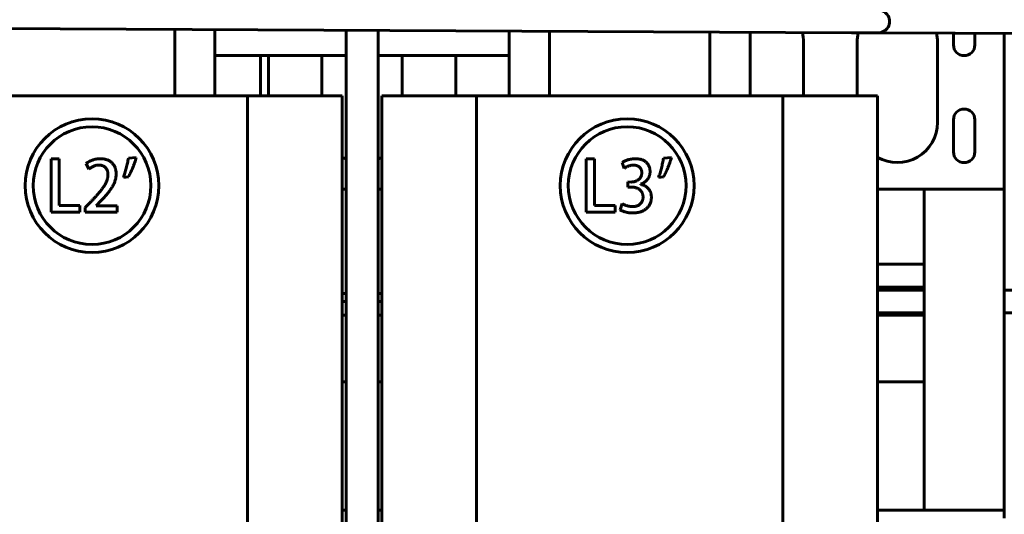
# Model space of a CAD drawing. Header units: millimetres. Extents: x 0 to 297, y 0 to 420.
# Tile 8 of 15: x 158 to 231, y 156 to 193. Entities that reach past the tile are written whole.
import ezdxf

# ---------------------------------------------------------------- set-up
doc = ezdxf.new("R2010")
doc.units = ezdxf.units.MM
doc.linetypes.add('K5LT_BASIC', pattern=[0])
doc.layers.add('Системный слой', color=7, linetype='Continuous')

# ---------------------------------------------------------------- blocks, each defined once
blk = doc.blocks.new('U1')
at = {"layer": 'Системный слой', "color": 150, "linetype": 'K5LT_BASIC', "lineweight": 60, "true_color": 0x0080ff}
for p, q in [((221.735, 192.194), (221.734, 192.194)), ((221.734, 192.194), (221.734, 192.194)), ((221.736, 192.194), (221.735, 192.194)), ((221.738, 192.194), (221.736, 192.194)), ((221.739, 192.194), (221.738, 192.194)), ((221.738, 192.194), (221.738, 192.194)), ((221.74, 192.194), (221.739, 192.194)), ((221.739, 192.194), (221.739, 192.194)), ((221.741, 192.194), (221.74, 192.194)), ((221.74, 192.194), (221.74, 192.194)), ((221.74, 192.194), (221.74, 192.194)), ((221.74, 192.194), (221.74, 192.194)), ((221.742, 192.194), (221.741, 192.194)), ((221.743, 192.194), (221.742, 192.194)), ((221.742, 192.194), (221.742, 192.194)), ((221.742, 192.194), (221.742, 192.194)), ((221.742, 192.194), (221.742, 192.194)), ((221.744, 192.194), (221.743, 192.194)), ((221.743, 192.194), (221.743, 192.194)), ((221.743, 192.194), (221.743, 192.194)), ((221.743, 192.194), (221.743, 192.194)), ((221.743, 192.194), (221.743, 192.194)), ((221.745, 192.194), (221.744, 192.194)), ((221.744, 192.194), (221.744, 192.194)), ((221.746, 192.194), (221.745, 192.194)), ((221.745, 192.194), (221.745, 192.194)), ((221.745, 192.194), (221.745, 192.194)), ((221.745, 192.194), (221.745, 192.194)), ((221.745, 192.194), (221.745, 192.194)), ((221.747, 192.194), (221.746, 192.194)), ((221.746, 192.194), (221.746, 192.194)), ((221.746, 192.194), (221.746, 192.194)), ((221.746, 192.194), (221.746, 192.194)), ((221.746, 192.194), (221.746, 192.194)), ((221.746, 192.194), (221.746, 192.194)), ((221.746, 192.194), (221.746, 192.194)), ((221.746, 192.194), (221.746, 192.194)), ((221.748, 192.194), (221.747, 192.194)), ((221.747, 192.194), (221.747, 192.194)), ((221.755, 192.194), (221.748, 192.194)), ((221.748, 192.194), (221.748, 192.194)), ((221.788, 192.194), (221.755, 192.194)), ((221.853, 192.194), (221.788, 192.194)), ((221.891, 192.194), (221.853, 192.194))]:
    blk.add_line(p, q, dxfattribs=at)
blk = doc.blocks.new('U16')
at = {"layer": 'Системный слой', "color": 150, "linetype": 'K5LT_BASIC', "lineweight": 60, "true_color": 0x0080ff}
for start, end in [(52.77456, 126.69869), (166.29838, 180), (0, 13.17446)]:
    blk.add_arc((223.179, 191.491), 3, start, end, dxfattribs=at)
blk = doc.blocks.new('U17')
at = {"layer": 'Системный слой', "color": 150, "linetype": 'K5LT_BASIC', "lineweight": 60, "true_color": 0x0080ff}
for start, end in [(240.42499, 246.4307), (293.58706, 299.59406)]:
    blk.add_arc((183.179, 185.491), 3, start, end, dxfattribs=at)
blk = doc.blocks.new('U19')
at = {"layer": 'Системный слой', "color": 150, "linetype": 'K5LT_BASIC', "lineweight": 60, "true_color": 0x0080ff}
for p, q in [((181.979, 180.491), (181.698, 180.491)), ((184.66, 180.491), (184.379, 180.491)), ((231.179, 180.491), (221.698, 180.491))]:
    blk.add_line(p, q, dxfattribs=at)
blk = doc.blocks.new('U20')
at = {"layer": 'Системный слой', "color": 150, "linetype": 'K5LT_BASIC', "lineweight": 60, "true_color": 0x0080ff}
for p, q in [((231.179, 193.851), (231.179, 194.616)), ((231.179, 181.091), (231.179, 192.151))]:
    blk.add_line(p, q, dxfattribs=at)
blk = doc.blocks.new('U28')
at = {"layer": 'Системный слой', "color": 150, "linetype": 'K5LT_BASIC', "lineweight": 60, "true_color": 0x0080ff}
for p, q in [((181.698, 156.491), (181.979, 156.491)), ((184.379, 156.491), (184.66, 156.491)), ((221.698, 156.491), (231.179, 156.491))]:
    blk.add_line(p, q, dxfattribs=at)
blk = doc.blocks.new('U44')
at = {"layer": 'Системный слой', "color": 150, "linetype": 'K5LT_BASIC', "lineweight": 60, "true_color": 0x0080ff}
for p, q in [((221.698, 172.952), (225.179, 172.952)), ((231.179, 172.952), (233.279, 172.952))]:
    blk.add_line(p, q, dxfattribs=at)
blk = doc.blocks.new('U45')
at = {"layer": 'Системный слой', "color": 150, "linetype": 'K5LT_BASIC', "lineweight": 60, "true_color": 0x0080ff}
for p, q in [((221.698, 171.252), (225.179, 171.252)), ((231.179, 171.252), (233.279, 171.252))]:
    blk.add_line(p, q, dxfattribs=at)
blk = doc.blocks.new('U57')
at = {"layer": 'Системный слой', "color": 150, "linetype": 'K5LT_BASIC', "lineweight": 60, "true_color": 0x0080ff}
for p, q in [((141.979, 172.692), (141.698, 172.692)), ((144.66, 172.692), (144.379, 172.692)), ((181.979, 172.692), (181.698, 172.692)), ((184.66, 172.692), (184.379, 172.692))]:
    blk.add_line(p, q, dxfattribs=at)
blk = doc.blocks.new('U58')
at = {"layer": 'Системный слой', "color": 150, "linetype": 'K5LT_BASIC', "lineweight": 60, "true_color": 0x0080ff}
for p, q in [((141.698, 172.092), (141.979, 172.092)), ((144.379, 172.092), (144.66, 172.092)), ((181.698, 172.092), (181.979, 172.092)), ((184.379, 172.092), (184.66, 172.092))]:
    blk.add_line(p, q, dxfattribs=at)
blk = doc.blocks.new('U67')
at = {"layer": 'Системный слой', "color": 150, "linetype": 'K5LT_BASIC', "lineweight": 60, "true_color": 0x0080ff}
for p, q in [((181.979, 172.692), (181.698, 172.692)), ((184.66, 172.692), (184.379, 172.692))]:
    blk.add_line(p, q, dxfattribs=at)
blk = doc.blocks.new('U68')
at = {"layer": 'Системный слой', "color": 150, "linetype": 'K5LT_BASIC', "lineweight": 60, "true_color": 0x0080ff}
for p, q in [((181.698, 172.092), (181.979, 172.092)), ((184.379, 172.092), (184.66, 172.092))]:
    blk.add_line(p, q, dxfattribs=at)
blk = doc.blocks.new('U78')
at = {"layer": 'Системный слой', "color": 150, "linetype": 'K5LT_BASIC', "lineweight": 60, "true_color": 0x0080ff}
for p, q in [((181.979, 166.092), (181.698, 166.092)), ((184.66, 166.092), (184.379, 166.092))]:
    blk.add_line(p, q, dxfattribs=at)
blk = doc.blocks.new('U79')
at = {"layer": 'Системный слой', "color": 150, "linetype": 'K5LT_BASIC', "lineweight": 60, "true_color": 0x0080ff}
for p, q in [((181.979, 171.092), (181.698, 171.092)), ((184.66, 171.092), (184.379, 171.092))]:
    blk.add_line(p, q, dxfattribs=at)
blk = doc.blocks.new('U80')
at = {"layer": 'Системный слой', "color": 150, "linetype": 'K5LT_BASIC', "lineweight": 60, "true_color": 0x0080ff}
for p, q in [((181.698, 166.092), (181.979, 166.092)), ((184.379, 166.092), (184.66, 166.092))]:
    blk.add_line(p, q, dxfattribs=at)
blk = doc.blocks.new('U82')
at = {"layer": 'Системный слой', "color": 150, "linetype": 'K5LT_BASIC', "lineweight": 60, "true_color": 0x0080ff}
for p, q in [((225.179, 171.252), (221.698, 171.252)), ((233.279, 171.252), (231.179, 171.252))]:
    blk.add_line(p, q, dxfattribs=at)
blk = doc.blocks.new('U83')
at = {"layer": 'Системный слой', "color": 150, "linetype": 'K5LT_BASIC', "lineweight": 60, "true_color": 0x0080ff}
for p, q in [((225.179, 172.952), (221.698, 172.952)), ((233.279, 172.952), (231.179, 172.952))]:
    blk.add_line(p, q, dxfattribs=at)
blk = doc.blocks.new('U92')
at = {"layer": 'Системный слой', "color": 150, "linetype": 'K5LT_BASIC', "lineweight": 60, "true_color": 0x0080ff}
for p, q in [((172.179, 192.426), (172.179, 187.491)), ((172.179, 121.491), (172.179, 116.491))]:
    blk.add_line(p, q, dxfattribs=at)
blk = doc.blocks.new('U94')
at = {"layer": 'Системный слой', "color": 150, "linetype": 'K5LT_BASIC', "lineweight": 60, "true_color": 0x0080ff}
blk.add_line((212.179, 192.239), (212.179, 187.491), dxfattribs=at)
blk = doc.blocks.new('U95')
at = {"layer": 'Системный слой', "color": 150, "linetype": 'K5LT_BASIC', "lineweight": 60, "true_color": 0x0080ff}
for p, q in [((194.179, 187.491), (194.179, 192.323)), ((194.179, 116.491), (194.179, 121.491))]:
    blk.add_line(p, q, dxfattribs=at)
blk = doc.blocks.new('U96')
at = {"layer": 'Системный слой', "color": 150, "linetype": 'K5LT_BASIC', "lineweight": 60, "true_color": 0x0080ff}
blk.add_line((181.979, 192.38), (181.979, 104.351), dxfattribs=at)
blk = doc.blocks.new('U97')
at = {"layer": 'Системный слой', "color": 150, "linetype": 'K5LT_BASIC', "lineweight": 60, "true_color": 0x0080ff}
blk.add_line((184.379, 192.369), (184.379, 104.351), dxfattribs=at)
blk = doc.blocks.new('U103')
at = {"layer": 'Системный слой', "color": 150, "linetype": 'K5LT_BASIC', "lineweight": 60, "true_color": 0x0080ff}
for p, q in [((172.179, 190.491), (181.979, 190.491)), ((184.379, 190.491), (194.179, 190.491))]:
    blk.add_line(p, q, dxfattribs=at)

msp = doc.modelspace()

# ---------------------------------------------------------------- linework, layer by layer
at = {"layer": 'Системный слой', "color": 150, "linetype": 'K5LT_BASIC', "lineweight": 60, "true_color": 0x0080ff}
for p, q in [((219.7506, 192.2037), (153.9683, 192.5114)), ((169.179, 192.4403), (169.179, 188.7713)), ((197.179, 188.7713), (197.179, 192.3093)), ((209.179, 192.2531), (209.179, 188.7713)), ((221.7506, 192.1943), (219.7506, 192.2037)), ((234.1142, 192.1381), (221.8907, 192.1935)), ((227.3785, 191.2907), (227.3785, 192.1686)), ((228.9785, 192.1614), (228.9785, 191.2907)), ((216.1785, 191.4907), (216.1785, 187.4915)), ((220.1785, 187.4915), (220.1785, 191.4907)), ((226.1785, 191.4907), (226.1785, 185.4907)), ((175.5794, 190.4915), (175.5794, 187.4915)), ((176.1785, 190.4915), (176.1785, 187.4915)), ((180.1785, 187.4915), (180.1785, 190.4915)), ((186.1785, 190.4915), (186.1785, 187.4915)), ((190.1785, 187.4915), (190.1785, 190.4915)), ((169.179, 188.7713), (169.179, 188.3987)), ((197.179, 188.3987), (197.179, 188.7713)), ((209.179, 188.7713), (209.179, 188.3987)), ((169.179, 188.3987), (169.179, 187.4915)), ((197.179, 187.4915), (197.179, 188.3987)), ((209.179, 188.3987), (209.179, 187.4915)), ((151.7379, 187.4915), (174.62, 187.4915)), ((174.62, 187.4915), (181.6979, 187.4915)), ((174.62, 187.4915), (174.62, 121.4915)), ((181.6979, 121.4915), (181.6979, 187.4915)), ((184.6601, 121.4915), (184.6601, 187.4915)), ((184.6601, 187.4915), (191.7379, 187.4915)), ((191.7379, 187.4915), (191.7379, 121.4915)), ((191.7379, 187.4915), (214.62, 187.4915)), ((214.62, 187.4915), (214.62, 121.4915)), ((214.62, 187.4915), (221.6979, 187.4915)), ((221.6979, 121.4915), (221.6979, 187.4915)), ((227.3785, 183.2907), (227.3785, 185.6907)), ((228.9785, 185.6907), (228.9785, 183.2907)), ((159.9258, 182.777), (159.9258, 178.7752)), ((160.5395, 182.777), (159.9258, 182.777)), ((160.5395, 179.2922), (160.5395, 182.777)), ((166.2999, 182.8735), (165.705, 182.8168)), ((200.5395, 182.777), (199.9258, 182.777)), ((199.9258, 182.777), (199.9258, 178.7752)), ((200.5395, 179.2922), (200.5395, 182.777)), ((206.2999, 182.8735), (205.705, 182.8168)), ((162.5629, 182.4245), (162.746, 181.9896)), ((202.6159, 182.4971), (202.768, 182.0535)), ((165.3392, 181.3852), (165.7102, 181.427)), ((205.3392, 181.3852), (205.7102, 181.427)), ((231.1785, 180.4907), (231.1785, 181.0907)), ((203.0449, 181.0383), (203.0449, 180.6573)), ((203.3007, 181.0375), (203.0449, 181.0383)), ((203.0449, 180.6573), (203.3114, 180.6573)), ((203.9749, 180.8637), (203.975, 180.873)), ((231.1794, 180.4907), (225.1794, 180.4907)), ((225.1794, 180.4907), (225.1794, 179.4907)), ((231.1794, 180.4907), (231.1794, 179.4907)), ((163.2893, 179.2579), (163.6133, 179.5927)), ((162.0808, 179.2922), (160.5395, 179.2922)), ((162.0808, 178.7752), (162.0808, 179.2922)), ((162.8917, 179.5553), (162.4795, 179.1234)), ((162.4795, 179.1234), (162.4795, 178.7718)), ((163.2893, 179.2473), (163.2893, 179.2579)), ((164.8801, 179.2473), (163.2893, 179.2473)), ((164.8801, 178.7718), (164.8801, 179.2473)), ((202.0808, 179.2922), (200.5395, 179.2922)), ((202.0808, 178.7752), (202.0808, 179.2922)), ((202.6113, 179.423), (202.4547, 178.9637)), ((225.1794, 179.4907), (225.1794, 157.4907)), ((231.1794, 179.4907), (231.1794, 157.4907)), ((159.9258, 178.7752), (162.0808, 178.7752)), ((162.4795, 178.7718), (164.8801, 178.7718)), ((199.9258, 178.7752), (202.0808, 178.7752)), ((221.6979, 174.8852), (225.1794, 174.8852)), ((221.6979, 173.1852), (225.1794, 173.1852)), ((225.1794, 171.0922), (221.6979, 171.0922)), ((225.1794, 166.0922), (221.6979, 166.0922)), ((221.6979, 166.0922), (225.1794, 166.0922)), ((225.1794, 157.4907), (225.1794, 156.4907)), ((231.1794, 157.4907), (231.1794, 156.4907)), ((231.1794, 156.4907), (225.1794, 156.4907)), ((231.1785, 155.8907), (231.1785, 156.4907))]:
    msp.add_line(p, q, dxfattribs=at)
for centre, radius in [((162.99, 180.7677), 5), ((202.99, 180.7677), 5), ((162.99, 180.7677), 4.4), ((202.99, 180.7677), 4.4)]:
    msp.add_circle(centre, radius, dxfattribs=at)
for centre, radius, start, end in [((221.7545, 193.0443), 0.85, 269.73197, 89.732176), ((213.1785, 191.4907), 3, 0, 14.085932), ((221.7545, 193.0443), 0.85, 269.731607, 269.73197), ((228.1785, 191.2907), 0.8, 180, 0), ((228.1785, 185.6907), 0.8, 0, 180), ((223.1785, 185.4907), 3, 240.424989, 0), ((228.1785, 183.2907), 0.8, 180, 0)]:
    msp.add_arc(centre, radius, start, end, dxfattribs=at)
for points, knots in [([(163.6234, 182.7783), (163.5692, 182.7763), (163.4632, 182.7726), (163.3076, 182.7527), (163.1595, 182.7206), (163.02, 182.6753), (162.8894, 182.6231), (162.7699, 182.5628), (162.6601, 182.499), (162.5947, 182.4489), (162.5629, 182.4245)], [0, 0, 0, 0, 0.1429887, 0.2795806, 0.4128589, 0.5418325, 0.6657881, 0.7831177, 0.8945205, 1, 1, 1, 1]), ([(164.7958, 181.6384), (164.7952, 181.6768), (164.7941, 181.7522), (164.7804, 181.8631), (164.7601, 181.9701), (164.7284, 182.0723), (164.6895, 182.1706), (164.6398, 182.2636), (164.5819, 182.3527), (164.516, 182.4375), (164.4396, 182.5149), (164.3526, 182.5826), (164.2557, 182.6405), (164.1485, 182.688), (164.0313, 182.7254), (163.9044, 182.7544), (163.7673, 182.7723), (163.6723, 182.7762), (163.6234, 182.7783)], [0, 0, 0, 0, 0.0622075, 0.1223307, 0.1811313, 0.238842, 0.2957337, 0.3526387, 0.4097065, 0.4679684, 0.5266836, 0.5858417, 0.6463808, 0.7095505, 0.7757794, 0.845835, 0.920519, 1, 1, 1, 1]), ([(165.705, 182.8168), (165.6953, 182.7578), (165.6756, 182.6379), (165.6385, 182.4561), (165.5974, 182.269), (165.5502, 182.0793), (165.4992, 181.8928), (165.4483, 181.7135), (165.3946, 181.5456), (165.3573, 181.4376), (165.3392, 181.3852)], [0, 0, 0, 0, 0.1212532, 0.2463018, 0.3760879, 0.5097933, 0.6426564, 0.7681385, 0.8877085, 1, 1, 1, 1]), ([(165.7102, 181.427), (165.7354, 181.4718), (165.7884, 181.5665), (165.8638, 181.7206), (165.9436, 181.8921), (166.0227, 182.0796), (166.1001, 182.2763), (166.1736, 182.4754), (166.2402, 182.6743), (166.2801, 182.8074), (166.2999, 182.8735)], [0, 0, 0, 0, 0.0984494, 0.2079442, 0.3287248, 0.4609348, 0.5979598, 0.7337823, 0.8677098, 1, 1, 1, 1]), ([(203.6038, 182.7783), (203.5531, 182.7767), (203.4532, 182.7736), (203.3066, 182.757), (203.1662, 182.7295), (203.0335, 182.6935), (202.9106, 182.651), (202.8, 182.6038), (202.7012, 182.5552), (202.6434, 182.5159), (202.6159, 182.4971)], [0, 0, 0, 0, 0.1460351, 0.2877459, 0.4245405, 0.5576501, 0.6836685, 0.7987967, 0.9039699, 1, 1, 1, 1]), ([(204.7005, 181.8145), (204.6999, 181.8478), (204.6988, 181.9132), (204.6854, 182.0091), (204.6642, 182.1009), (204.6352, 182.1889), (204.5959, 182.2719), (204.5488, 182.3509), (204.4935, 182.4262), (204.4291, 182.4963), (204.3567, 182.5612), (204.2743, 182.6171), (204.1838, 182.6649), (204.0846, 182.704), (203.977, 182.7362), (203.8601, 182.7579), (203.7349, 182.7736), (203.6484, 182.7767), (203.6038, 182.7783)], [0, 0, 0, 0, 0.0606371, 0.1190005, 0.1760125, 0.2321904, 0.2874321, 0.3430123, 0.3994764, 0.4573121, 0.5161717, 0.5762695, 0.6380785, 0.7023511, 0.7703266, 0.842348, 0.9186445, 1, 1, 1, 1]), ([(205.705, 182.8168), (205.6953, 182.7578), (205.6756, 182.6379), (205.6385, 182.4561), (205.5974, 182.269), (205.5502, 182.0793), (205.4992, 181.8928), (205.4483, 181.7135), (205.3946, 181.5456), (205.3573, 181.4376), (205.3392, 181.3852)], [0, 0, 0, 0, 0.1212532, 0.2463018, 0.3760879, 0.5097933, 0.6426564, 0.7681385, 0.8877085, 1, 1, 1, 1]), ([(205.7102, 181.427), (205.7354, 181.4718), (205.7884, 181.5665), (205.8638, 181.7206), (205.9436, 181.8921), (206.0227, 182.0796), (206.1001, 182.2763), (206.1736, 182.4754), (206.2402, 182.6743), (206.2801, 182.8074), (206.2999, 182.8735)], [0, 0, 0, 0, 0.0984494, 0.2079442, 0.3287248, 0.4609348, 0.5979598, 0.7337823, 0.8677098, 1, 1, 1, 1]), ([(162.746, 181.9896), (162.7699, 182.009), (162.8188, 182.0487), (162.8992, 182.1026), (162.9865, 182.1538), (163.0793, 182.2032), (163.1781, 182.2459), (163.2826, 182.2768), (163.3914, 182.2971), (163.4656, 182.3009), (163.5032, 182.3028)], [0, 0, 0, 0, 0.1103554, 0.22634, 0.3472663, 0.4739885, 0.6037738, 0.7332113, 0.8647678, 1, 1, 1, 1]), ([(163.5032, 182.3028), (163.5328, 182.3016), (163.5901, 182.2993), (163.6723, 182.2866), (163.7485, 182.27), (163.8181, 182.2456), (163.8808, 182.2145), (163.9377, 182.1782), (163.9873, 182.1347), (164.0295, 182.0849), (164.0665, 182.0313), (164.0981, 181.9742), (164.1257, 181.9148), (164.1466, 181.852), (164.1632, 181.7869), (164.1757, 181.7187), (164.1814, 181.6476), (164.1818, 181.5994), (164.182, 181.5749)], [0, 0, 0, 0, 0.0783113, 0.1519181, 0.2204757, 0.2849254, 0.3467773, 0.4057094, 0.463471, 0.5207942, 0.578432, 0.6358642, 0.6938687, 0.7517615, 0.8110712, 0.8721459, 0.9351774, 1, 1, 1, 1]), ([(202.768, 182.0535), (202.7886, 182.0685), (202.8317, 182.0997), (202.9039, 182.1413), (202.9842, 182.1821), (203.0717, 182.221), (203.1647, 182.2564), (203.2633, 182.2807), (203.3643, 182.2983), (203.4331, 182.3013), (203.4677, 182.3028)], [0, 0, 0, 0, 0.101119, 0.2116625, 0.3309123, 0.4592571, 0.5927745, 0.7262504, 0.8623727, 1, 1, 1, 1]), ([(203.4677, 182.3028), (203.4929, 182.302), (203.542, 182.3003), (203.6131, 182.2912), (203.6791, 182.2769), (203.7398, 182.258), (203.7959, 182.2347), (203.8465, 182.2051), (203.8923, 182.1707), (203.9332, 182.1322), (203.9687, 182.0895), (203.9999, 182.044), (204.0264, 181.9957), (204.0475, 181.9446), (204.0644, 181.8911), (204.0764, 181.8346), (204.0832, 181.7754), (204.0841, 181.7352), (204.0845, 181.7148)], [0, 0, 0, 0, 0.0785392, 0.1528722, 0.2227245, 0.2884702, 0.3506815, 0.4114924, 0.4703232, 0.5285866, 0.5859345, 0.6429381, 0.7001572, 0.7571176, 0.8146743, 0.874829, 0.9364191, 1, 1, 1, 1]), ([(203.975, 180.873), (204.0038, 180.8829), (204.0606, 180.9024), (204.1421, 180.937), (204.2182, 180.9764), (204.2885, 181.0204), (204.3539, 181.0681), (204.414, 181.1201), (204.4675, 181.1775), (204.5171, 181.2376), (204.5596, 181.3018), (204.5972, 181.3682), (204.6287, 181.4371), (204.6556, 181.5078), (204.6751, 181.5814), (204.6893, 181.6569), (204.6989, 181.7349), (204.7, 181.7878), (204.7005, 181.8145)], [0, 0, 0, 0, 0.0714282, 0.1407998, 0.207408, 0.2721793, 0.3351796, 0.3971655, 0.4581976, 0.5191122, 0.5795925, 0.6385997, 0.6978284, 0.7571042, 0.8158802, 0.8760333, 0.9373138, 1, 1, 1, 1]), ([(164.182, 181.5749), (164.1807, 181.5381), (164.178, 181.4638), (164.1611, 181.3521), (164.1361, 181.2393), (164.0978, 181.1261), (164.0514, 181.0115), (163.994, 180.8959), (163.9267, 180.7795), (163.848, 180.662), (163.7592, 180.542), (163.6639, 180.4153), (163.5574, 180.2849), (163.4426, 180.1485), (163.3176, 180.0078), (163.1849, 179.8606), (163.0415, 179.7097), (162.9425, 179.6076), (162.8917, 179.5553)], [0, 0, 0, 0, 0.0450941, 0.0908893, 0.1380222, 0.186395, 0.2370216, 0.2892944, 0.3441491, 0.4015431, 0.4622417, 0.5269457, 0.5955807, 0.6682378, 0.745149, 0.8259312, 0.9107953, 1, 1, 1, 1]), ([(163.6133, 179.5927), (163.6559, 179.6355), (163.7402, 179.72), (163.8616, 179.8485), (163.9775, 179.976), (164.0863, 180.1035), (164.1897, 180.2292), (164.2872, 180.354), (164.3764, 180.4792), (164.4621, 180.6018), (164.5385, 180.7257), (164.6057, 180.8509), (164.6623, 180.978), (164.7097, 181.1067), (164.7457, 181.2375), (164.7733, 181.3695), (164.7901, 181.5035), (164.7939, 181.5933), (164.7958, 181.6384)], [0, 0, 0, 0, 0.0747114, 0.1477092, 0.2187836, 0.287769, 0.3551132, 0.4202197, 0.4836452, 0.5453043, 0.6053533, 0.6636546, 0.7210147, 0.7774307, 0.8331045, 0.888807, 0.9441058, 1, 1, 1, 1]), ([(204.0845, 181.7148), (204.0826, 181.687), (204.0788, 181.6328), (204.0634, 181.5545), (204.0409, 181.4817), (204.0111, 181.4146), (203.9749, 181.3527), (203.9304, 181.297), (203.8787, 181.2469), (203.8013, 181.1885), (203.6982, 181.1285), (203.5685, 181.0766), (203.4359, 181.0426), (203.3457, 181.0392), (203.3007, 181.0375)], [0, 0, 0, 0, 0.0725108, 0.1413914, 0.2074193, 0.2706089, 0.3324194, 0.3936273, 0.4558375, 0.5195196, 0.6457368, 0.7653265, 0.8828349, 1, 1, 1, 1]), ([(203.3114, 180.6573), (203.3393, 180.6567), (203.3946, 180.6554), (203.4765, 180.6471), (203.5555, 180.6328), (203.6318, 180.6128), (203.7057, 180.5882), (203.7764, 180.5562), (203.8447, 180.5191), (203.9097, 180.4769), (203.9706, 180.4294), (204.0226, 180.3732), (204.0689, 180.3125), (204.1067, 180.2448), (204.1362, 180.1707), (204.1578, 180.0905), (204.1735, 180.0046), (204.1766, 179.9449), (204.1782, 179.9143)], [0, 0, 0, 0, 0.0653957, 0.1294225, 0.1923562, 0.253296, 0.3137257, 0.3744483, 0.4348866, 0.4954141, 0.555838, 0.6150818, 0.6740608, 0.7342684, 0.795929, 0.8601754, 0.9284383, 1, 1, 1, 1]), ([(204.8003, 179.8939), (204.7988, 179.928), (204.7959, 179.9943), (204.7829, 180.0911), (204.7627, 180.1825), (204.7351, 180.2686), (204.7017, 180.3498), (204.6592, 180.425), (204.6113, 180.4959), (204.5547, 180.5596), (204.4945, 180.6187), (204.4302, 180.6716), (204.3623, 180.7187), (204.2916, 180.7605), (204.2169, 180.795), (204.1397, 180.8251), (204.0585, 180.8475), (204.0029, 180.8582), (203.9749, 180.8637)], [0, 0, 0, 0, 0.0734174, 0.1429781, 0.210282, 0.2746654, 0.3376816, 0.3991638, 0.4604515, 0.5216334, 0.5822903, 0.6420688, 0.7009531, 0.7600772, 0.8188488, 0.8781322, 0.9384603, 1, 1, 1, 1]), ([(204.1782, 179.9143), (204.1779, 179.8916), (204.1774, 179.8468), (204.1684, 179.7809), (204.1553, 179.7166), (204.1342, 179.6547), (204.1091, 179.5937), (204.0757, 179.5356), (204.0382, 179.4786), (203.9943, 179.4241), (203.9441, 179.3732), (203.8857, 179.3289), (203.8203, 179.2913), (203.748, 179.2592), (203.6682, 179.2347), (203.5817, 179.216), (203.4882, 179.2028), (203.4234, 179.2), (203.3899, 179.1985)], [0, 0, 0, 0, 0.0567931, 0.1120995, 0.1662796, 0.2207271, 0.2755495, 0.3311714, 0.3880205, 0.4463307, 0.5060895, 0.566385, 0.6291246, 0.6946338, 0.7640492, 0.8376558, 0.9159674, 1, 1, 1, 1]), ([(203.4156, 178.7231), (203.47, 178.7251), (203.576, 178.729), (203.7296, 178.7473), (203.8734, 178.7752), (204.0076, 178.8123), (204.1313, 178.8613), (204.2458, 178.9184), (204.3499, 178.9869), (204.4436, 179.0648), (204.5266, 179.1502), (204.599, 179.2415), (204.6603, 179.3378), (204.7116, 179.4389), (204.7511, 179.5454), (204.7787, 179.6572), (204.7968, 179.7739), (204.7991, 179.8535), (204.8003, 179.8939)], [0, 0, 0, 0, 0.0803197, 0.1562327, 0.2277539, 0.2960586, 0.3610906, 0.4235381, 0.4844121, 0.5442763, 0.6028409, 0.6596798, 0.7156199, 0.7709253, 0.8263875, 0.8826815, 0.9405067, 1, 1, 1, 1]), ([(202.4547, 178.9637), (202.4806, 178.9477), (202.5357, 178.9137), (202.6294, 178.8719), (202.7358, 178.8316), (202.8546, 178.7952), (202.984, 178.7641), (203.1217, 178.7419), (203.2663, 178.7272), (203.3651, 178.7245), (203.4156, 178.7231)], [0, 0, 0, 0, 0.0912496, 0.1934847, 0.3063764, 0.4318492, 0.5651952, 0.7043005, 0.8490518, 1, 1, 1, 1]), ([(203.3899, 179.1985), (203.3492, 179.2002), (203.2693, 179.2034), (203.152, 179.2188), (203.0395, 179.2421), (202.9335, 179.2738), (202.8362, 179.3098), (202.7496, 179.346), (202.6749, 179.3821), (202.6315, 179.41), (202.6113, 179.423)], [0, 0, 0, 0, 0.1486467, 0.2927153, 0.4321072, 0.5686131, 0.6972244, 0.8112487, 0.9122514, 1, 1, 1, 1])]:
    msp.add_open_spline(points, degree=3, knots=knots, dxfattribs=at)

# ---------------------------------------------------------------- block references
at = {"layer": 'Системный слой'}
for name in ['U96', 'U97', 'U94', 'U16', 'U20', 'U92', 'U95', 'U1', 'U103', 'U17', 'U19', 'U44', 'U83', 'U57', 'U67', 'U58', 'U68', 'U79', 'U45', 'U82', 'U78', 'U80', 'U28']:
    msp.add_blockref(name, (0, 0), dxfattribs=at)

doc.saveas('drawing.dxf')
